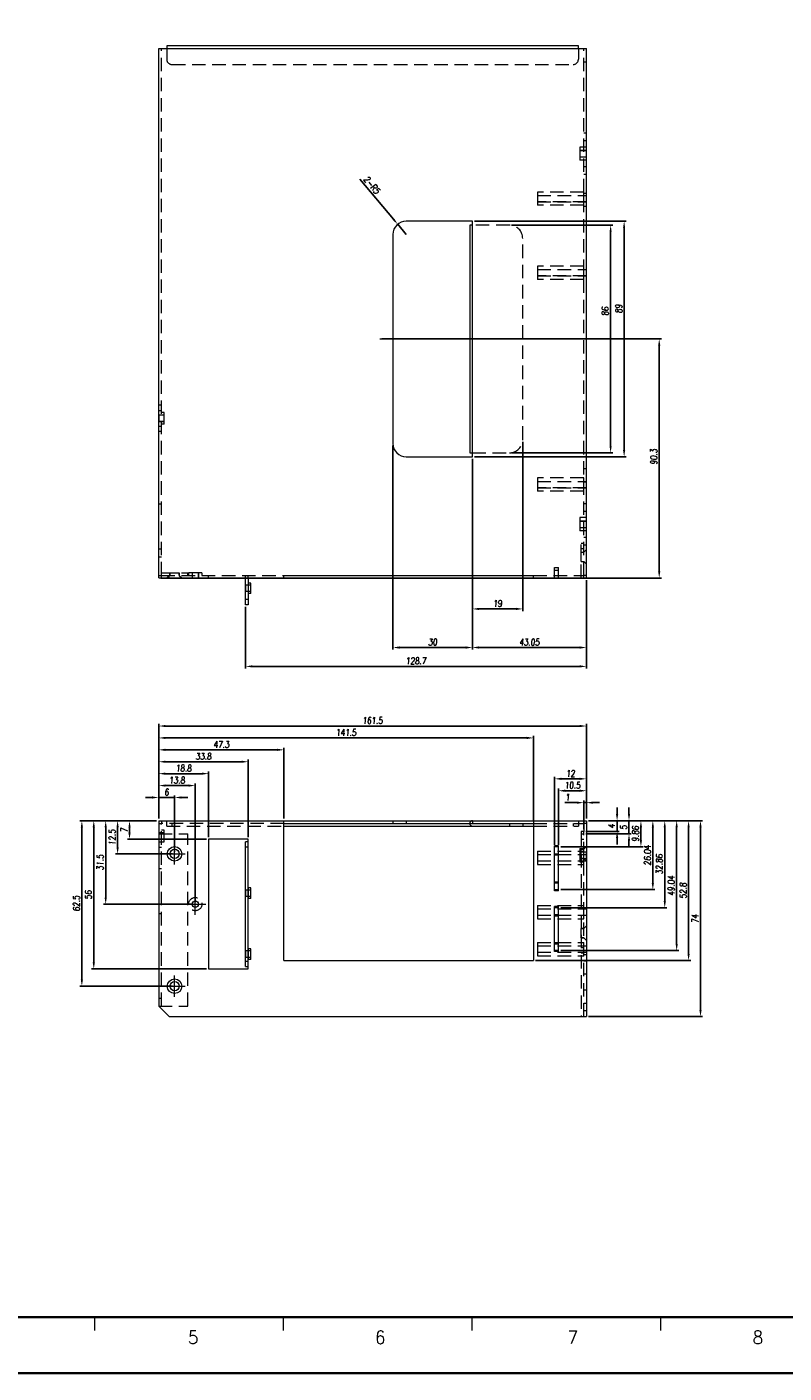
# Model space of a CAD drawing. Header units: millimetres. Extents: x 4065 to 8083, y -652 to 5416.
# Tile 38 of 256: x 4430 to 4716, y 1093 to 1602. Entities that reach past the tile are written whole.
import ezdxf
from ezdxf.enums import TextEntityAlignment as Align

# ---------------------------------------------------------------- set-up
doc = ezdxf.new("R2010")
doc.units = ezdxf.units.MM
doc.header["$LTSCALE"] = 0.8
doc.header["$PDMODE"] = 3
doc.header["$PDSIZE"] = 0.3125
doc.linetypes.add('CENTER', pattern=[50.8, 31.75, -6.35, 6.35, -6.35])
doc.linetypes.add('HIDDEN', pattern=[9.525, 6.35, -3.175])
doc.layers.get('0').update_dxf_attribs({"linetype": 'CONTINUOUS', "lineweight": 0})
doc.layers.get('Defpoints').update_dxf_attribs({"linetype": 'CONTINUOUS', "lineweight": 0})
for name, color, linetype, lineweight in [('1', 2, 'CENTER', 0), ('2', 3, 'CONTINUOUS', 0), ('3', 5, 'HIDDEN', 0)]:
    doc.layers.add(name, color=color, linetype=linetype, lineweight=lineweight)
doc.styles.get("Standard").update_dxf_attribs({"font": 'romans.shx', "width": 0.8, "oblique": 5, "bigfont": 'whgtxt.shx'})
doc.dimstyles.get("Standard").update_dxf_attribs({"dimtxt": 2.5, "dimasz": 2.5, "dimexe": 0.8, "dimexo": 0.8, "dimgap": 0.8, "dimtad": 1, "dimdsep": 46, "dimtxsty": 'Standard', "dimcen": 0, "dimclrd": 3, "dimclre": 3, "dimclrt": 3, "dimazin": 0, "dimtp": 0.001, "dimtm": 0.001, "dimtfac": 1, "dimtmove": 0, "dimatfit": 3, "dimfxl": 0, "dimtolj": 1, "dimarcsym": 0})

# ---------------------------------------------------------------- blocks, each defined once
blk = doc.blocks.new('*D711')
at = {"layer": '2', "color": 3, "lineweight": -2}
for p, q in [((4652.93, 1304.58), (4652.93, 1307.08)), ((4642.14, 1302.08), (4653.73, 1302.08)), ((4652.93, 1302.08), (4652.93, 1298.08)), ((4641.14, 1298.08), (4653.73, 1298.08)), ((4652.93, 1295.58), (4652.93, 1293.08))]:
    blk.add_line(p, q, dxfattribs=at)
at = {"layer": '2', "color": 3}
for points in [[(4652.52, 1304.58), (4653.35, 1304.58), (4652.93, 1302.08)], [(4652.52, 1295.58), (4653.35, 1295.58), (4652.93, 1298.08)]]:
    blk.add_solid(points, dxfattribs=at)
at = {"layer": 'Defpoints', "color": 0}
for p in [(4641.34, 1302.08), (4640.34, 1298.08), (4652.93, 1298.08)]:
    blk.add_point(p, dxfattribs=at)
at = {"layer": '2', "color": 3, "insert": (4650.88, 1300.08), "char_height": 2.5, "attachment_point": 5, "rotation": 90}
blk.add_mtext('\\A1;4', dxfattribs=at)
blk = doc.blocks.new('*D712')
at = {"layer": '2', "color": 3, "lineweight": -2}
for p, q in [((4657.43, 1304.58), (4657.43, 1307.08)), ((4642.14, 1302.08), (4658.23, 1302.08)), ((4657.43, 1302.08), (4657.43, 1297.08)), ((4641.14, 1297.08), (4658.23, 1297.08)), ((4657.43, 1294.58), (4657.43, 1292.08))]:
    blk.add_line(p, q, dxfattribs=at)
at = {"layer": '2', "color": 3}
for points in [[(4657.02, 1304.58), (4657.85, 1304.58), (4657.43, 1302.08)], [(4657.02, 1294.58), (4657.85, 1294.58), (4657.43, 1297.08)]]:
    blk.add_solid(points, dxfattribs=at)
at = {"layer": 'Defpoints', "color": 0}
for p in [(4641.34, 1302.08), (4640.34, 1297.08), (4657.43, 1297.08)]:
    blk.add_point(p, dxfattribs=at)
at = {"layer": '2', "color": 3, "insert": (4655.38, 1299.58), "char_height": 2.5, "attachment_point": 5, "rotation": 90}
blk.add_mtext('\\A1;5', dxfattribs=at)
blk = doc.blocks.new('*D713')
at = {"layer": '2', "color": 3, "lineweight": -2}
for p, q in [((4642.14, 1302.08), (4662.73, 1302.08)), ((4661.93, 1299.58), (4661.93, 1294.72)), ((4631.64, 1292.22), (4662.73, 1292.22))]:
    blk.add_line(p, q, dxfattribs=at)
at = {"layer": '2', "color": 3}
for points in [[(4661.52, 1299.58), (4662.35, 1299.58), (4661.93, 1302.08)], [(4661.52, 1294.72), (4662.35, 1294.72), (4661.93, 1292.22)]]:
    blk.add_solid(points, dxfattribs=at)
at = {"layer": 'Defpoints', "color": 0}
for p in [(4641.34, 1302.08), (4630.84, 1292.22), (4661.93, 1292.22)]:
    blk.add_point(p, dxfattribs=at)
at = {"layer": '2', "color": 3, "insert": (4659.88, 1297.15), "char_height": 2.5, "attachment_point": 5, "rotation": 90}
blk.add_mtext('\\A1;9.86', dxfattribs=at)
blk = doc.blocks.new('*D714')
at = {"layer": '2', "color": 3, "lineweight": -2}
for p, q in [((4642.14, 1302.08), (4667.23, 1302.08)), ((4666.43, 1299.58), (4666.43, 1278.55)), ((4631.64, 1276.05), (4667.23, 1276.05))]:
    blk.add_line(p, q, dxfattribs=at)
at = {"layer": '2', "color": 3}
for points in [[(4666.02, 1299.58), (4666.85, 1299.58), (4666.43, 1302.08)], [(4666.02, 1278.55), (4666.85, 1278.55), (4666.43, 1276.05)]]:
    blk.add_solid(points, dxfattribs=at)
at = {"layer": 'Defpoints', "color": 0}
for p in [(4641.34, 1302.08), (4630.84, 1276.05), (4666.43, 1276.05)]:
    blk.add_point(p, dxfattribs=at)
at = {"layer": '2', "color": 3, "insert": (4664.38, 1289.06), "char_height": 2.5, "attachment_point": 5, "rotation": 90}
blk.add_mtext('\\A1;26.04', dxfattribs=at)
blk = doc.blocks.new('*D715')
at = {"layer": '2', "color": 3, "lineweight": -2}
for p, q in [((4642.14, 1302.08), (4671.73, 1302.08)), ((4670.93, 1299.58), (4670.93, 1271.72)), ((4631.64, 1269.22), (4671.73, 1269.22))]:
    blk.add_line(p, q, dxfattribs=at)
at = {"layer": '2', "color": 3}
for points in [[(4670.52, 1299.58), (4671.35, 1299.58), (4670.93, 1302.08)], [(4670.52, 1271.72), (4671.35, 1271.72), (4670.93, 1269.22)]]:
    blk.add_solid(points, dxfattribs=at)
at = {"layer": 'Defpoints', "color": 0}
for p in [(4641.34, 1302.08), (4630.84, 1269.22), (4670.93, 1269.22)]:
    blk.add_point(p, dxfattribs=at)
at = {"layer": '2', "color": 3, "insert": (4668.88, 1285.65), "char_height": 2.5, "attachment_point": 5, "rotation": 90}
blk.add_mtext('\\A1;32.86', dxfattribs=at)
blk = doc.blocks.new('*D716')
at = {"layer": '2', "color": 3, "lineweight": -2}
for p, q in [((4642.14, 1302.08), (4676.23, 1302.08)), ((4675.43, 1299.58), (4675.43, 1255.55)), ((4631.64, 1253.05), (4676.23, 1253.05))]:
    blk.add_line(p, q, dxfattribs=at)
at = {"layer": '2', "color": 3}
for points in [[(4675.02, 1299.58), (4675.85, 1299.58), (4675.43, 1302.08)], [(4675.02, 1255.55), (4675.85, 1255.55), (4675.43, 1253.05)]]:
    blk.add_solid(points, dxfattribs=at)
at = {"layer": 'Defpoints', "color": 0}
for p in [(4641.34, 1302.08), (4630.84, 1253.05), (4675.43, 1253.05)]:
    blk.add_point(p, dxfattribs=at)
at = {"layer": '2', "color": 3, "insert": (4673.38, 1277.56), "char_height": 2.5, "attachment_point": 5, "rotation": 90}
blk.add_mtext('\\A1;49.04', dxfattribs=at)
blk = doc.blocks.new('*D717')
at = {"layer": '2', "color": 3, "lineweight": -2}
for p, q in [((4642.14, 1302.08), (4680.73, 1302.08)), ((4679.93, 1299.58), (4679.93, 1251.78)), ((4622.14, 1249.28), (4680.73, 1249.28))]:
    blk.add_line(p, q, dxfattribs=at)
at = {"layer": '2', "color": 3}
for points in [[(4679.52, 1299.58), (4680.35, 1299.58), (4679.93, 1302.08)], [(4679.52, 1251.78), (4680.35, 1251.78), (4679.93, 1249.28)]]:
    blk.add_solid(points, dxfattribs=at)
at = {"layer": 'Defpoints', "color": 0}
for p in [(4641.34, 1302.08), (4621.34, 1249.28), (4679.93, 1249.28)]:
    blk.add_point(p, dxfattribs=at)
at = {"layer": '2', "color": 3, "insert": (4677.88, 1275.68), "char_height": 2.5, "attachment_point": 5, "rotation": 90}
blk.add_mtext('\\A1;52.8', dxfattribs=at)
blk = doc.blocks.new('*D718')
at = {"layer": '2', "color": 3, "lineweight": -2}
for p, q in [((4642.14, 1302.08), (4685.23, 1302.08)), ((4684.43, 1299.58), (4684.43, 1230.58)), ((4642.14, 1228.08), (4685.23, 1228.08))]:
    blk.add_line(p, q, dxfattribs=at)
at = {"layer": '2', "color": 3}
for points in [[(4684.02, 1299.58), (4684.85, 1299.58), (4684.43, 1302.08)], [(4684.02, 1230.58), (4684.85, 1230.58), (4684.43, 1228.08)]]:
    blk.add_solid(points, dxfattribs=at)
at = {"layer": 'Defpoints', "color": 0}
for p in [(4641.34, 1302.08), (4641.34, 1228.08), (4684.43, 1228.08)]:
    blk.add_point(p, dxfattribs=at)
at = {"layer": '2', "color": 3, "insert": (4682.38, 1265.08), "char_height": 2.5, "attachment_point": 5, "rotation": 90}
blk.add_mtext('\\A1;74', dxfattribs=at)
blk = doc.blocks.new('*D719')
at = {"layer": '2', "color": 3, "lineweight": -2}
for p, q in [((4479.04, 1302.08), (4468.01, 1302.08)), ((4468.81, 1299.58), (4468.81, 1297.58)), ((4497.84, 1295.08), (4468.01, 1295.08))]:
    blk.add_line(p, q, dxfattribs=at)
at = {"layer": '2', "color": 3}
for points in [[(4468.39, 1299.58), (4469.23, 1299.58), (4468.81, 1302.08)], [(4468.39, 1297.58), (4469.23, 1297.58), (4468.81, 1295.08)]]:
    blk.add_solid(points, dxfattribs=at)
at = {"layer": 'Defpoints', "color": 0}
for p in [(4479.84, 1302.08), (4468.81, 1295.08), (4498.64, 1295.08)]:
    blk.add_point(p, dxfattribs=at)
at = {"layer": '2', "color": 3, "insert": (4466.76, 1298.58), "char_height": 2.5, "attachment_point": 5, "rotation": 90}
blk.add_mtext('\\A1;7', dxfattribs=at)
blk = doc.blocks.new('*D720')
at = {"layer": '2', "color": 3, "lineweight": -2}
for p, q in [((4479.04, 1302.08), (4463.51, 1302.08)), ((4464.31, 1299.58), (4464.31, 1292.08)), ((4485.04, 1289.58), (4463.51, 1289.58))]:
    blk.add_line(p, q, dxfattribs=at)
at = {"layer": '2', "color": 3}
for points in [[(4463.89, 1299.58), (4464.73, 1299.58), (4464.31, 1302.08)], [(4463.89, 1292.08), (4464.73, 1292.08), (4464.31, 1289.58)]]:
    blk.add_solid(points, dxfattribs=at)
at = {"layer": 'Defpoints', "color": 0}
for p in [(4479.84, 1302.08), (4464.31, 1289.58), (4485.84, 1289.58)]:
    blk.add_point(p, dxfattribs=at)
at = {"layer": '2', "color": 3, "insert": (4462.26, 1295.83), "char_height": 2.5, "attachment_point": 5, "rotation": 90}
blk.add_mtext('\\A1;12.5', dxfattribs=at)
blk = doc.blocks.new('*D721')
at = {"layer": '2', "color": 3, "lineweight": -2}
for p, q in [((4479.04, 1302.08), (4459.01, 1302.08)), ((4459.81, 1299.58), (4459.81, 1273.08)), ((4492.84, 1270.58), (4459.01, 1270.58))]:
    blk.add_line(p, q, dxfattribs=at)
at = {"layer": '2', "color": 3}
for points in [[(4459.39, 1299.58), (4460.23, 1299.58), (4459.81, 1302.08)], [(4459.39, 1273.08), (4460.23, 1273.08), (4459.81, 1270.58)]]:
    blk.add_solid(points, dxfattribs=at)
at = {"layer": 'Defpoints', "color": 0}
for p in [(4479.84, 1302.08), (4459.81, 1270.58), (4493.64, 1270.58)]:
    blk.add_point(p, dxfattribs=at)
at = {"layer": '2', "color": 3, "insert": (4457.76, 1286.33), "char_height": 2.5, "attachment_point": 5, "rotation": 90}
blk.add_mtext('\\A1;31.5', dxfattribs=at)
blk = doc.blocks.new('*D722')
at = {"layer": '2', "color": 3, "lineweight": -2}
for p, q in [((4479.04, 1302.08), (4454.51, 1302.08)), ((4455.31, 1299.58), (4455.31, 1248.58)), ((4497.84, 1246.08), (4454.51, 1246.08))]:
    blk.add_line(p, q, dxfattribs=at)
at = {"layer": '2', "color": 3}
for points in [[(4454.89, 1299.58), (4455.73, 1299.58), (4455.31, 1302.08)], [(4454.89, 1248.58), (4455.73, 1248.58), (4455.31, 1246.08)]]:
    blk.add_solid(points, dxfattribs=at)
at = {"layer": 'Defpoints', "color": 0}
for p in [(4479.84, 1302.08), (4455.31, 1246.08), (4498.64, 1246.08)]:
    blk.add_point(p, dxfattribs=at)
at = {"layer": '2', "color": 3, "insert": (4453.26, 1274.08), "char_height": 2.5, "attachment_point": 5, "rotation": 90}
blk.add_mtext('\\A1;56', dxfattribs=at)
blk = doc.blocks.new('*D723')
at = {"layer": '2', "color": 3, "lineweight": -2}
for p, q in [((4479.04, 1302.08), (4450.01, 1302.08)), ((4450.81, 1299.58), (4450.81, 1242.08)), ((4485.04, 1239.58), (4450.01, 1239.58))]:
    blk.add_line(p, q, dxfattribs=at)
at = {"layer": '2', "color": 3}
for points in [[(4450.39, 1299.58), (4451.23, 1299.58), (4450.81, 1302.08)], [(4450.39, 1242.08), (4451.23, 1242.08), (4450.81, 1239.58)]]:
    blk.add_solid(points, dxfattribs=at)
at = {"layer": 'Defpoints', "color": 0}
for p in [(4479.84, 1302.08), (4450.81, 1239.58), (4485.84, 1239.58)]:
    blk.add_point(p, dxfattribs=at)
at = {"layer": '2', "color": 3, "insert": (4448.76, 1270.83), "char_height": 2.5, "attachment_point": 5, "rotation": 90}
blk.add_mtext('\\A1;62.5', dxfattribs=at)
blk = doc.blocks.new('*D724')
at = {"layer": '2', "color": 3, "lineweight": -2}
for p, q in [((4477.34, 1310.87), (4474.84, 1310.87)), ((4479.84, 1302.88), (4479.84, 1311.67)), ((4479.84, 1310.87), (4485.84, 1310.87)), ((4485.84, 1290.38), (4485.84, 1311.67)), ((4488.34, 1310.87), (4490.84, 1310.87))]:
    blk.add_line(p, q, dxfattribs=at)
at = {"layer": '2', "color": 3}
for points in [[(4477.34, 1311.29), (4477.34, 1310.46), (4479.84, 1310.87)], [(4488.34, 1311.29), (4488.34, 1310.46), (4485.84, 1310.87)]]:
    blk.add_solid(points, dxfattribs=at)
at = {"layer": 'Defpoints', "color": 0}
for p in [(4485.84, 1310.87), (4479.84, 1302.08), (4485.84, 1289.58)]:
    blk.add_point(p, dxfattribs=at)
at = {"layer": '2', "color": 3, "insert": (4482.84, 1312.92), "char_height": 2.5, "attachment_point": 5}
blk.add_mtext('\\A1;6', dxfattribs=at)
blk = doc.blocks.new('*D725')
at = {"layer": '2', "color": 3, "lineweight": -2}
for p, q in [((4479.84, 1302.88), (4479.84, 1316.17)), ((4482.34, 1315.37), (4491.14, 1315.37)), ((4493.64, 1271.38), (4493.64, 1316.17))]:
    blk.add_line(p, q, dxfattribs=at)
at = {"layer": '2', "color": 3}
for points in [[(4482.34, 1315.79), (4482.34, 1314.96), (4479.84, 1315.37)], [(4491.14, 1315.79), (4491.14, 1314.96), (4493.64, 1315.37)]]:
    blk.add_solid(points, dxfattribs=at)
at = {"layer": 'Defpoints', "color": 0}
for p in [(4493.64, 1315.37), (4479.84, 1302.08), (4493.64, 1270.58)]:
    blk.add_point(p, dxfattribs=at)
at = {"layer": '2', "color": 3, "insert": (4486.74, 1317.42), "char_height": 2.5, "attachment_point": 5}
blk.add_mtext('\\A1;13.8', dxfattribs=at)
blk = doc.blocks.new('*D726')
at = {"layer": '2', "color": 3, "lineweight": -2}
for p, q in [((4479.84, 1302.88), (4479.84, 1320.67)), ((4482.34, 1319.87), (4496.14, 1319.87)), ((4498.64, 1295.88), (4498.64, 1320.67))]:
    blk.add_line(p, q, dxfattribs=at)
at = {"layer": '2', "color": 3}
for points in [[(4482.34, 1320.29), (4482.34, 1319.46), (4479.84, 1319.87)], [(4496.14, 1320.29), (4496.14, 1319.46), (4498.64, 1319.87)]]:
    blk.add_solid(points, dxfattribs=at)
at = {"layer": 'Defpoints', "color": 0}
for p in [(4498.64, 1319.87), (4479.84, 1302.08), (4498.64, 1295.08)]:
    blk.add_point(p, dxfattribs=at)
at = {"layer": '2', "color": 3, "insert": (4489.24, 1321.92), "char_height": 2.5, "attachment_point": 5}
blk.add_mtext('\\A1;18.8', dxfattribs=at)
blk = doc.blocks.new('*D727')
at = {"layer": '2', "color": 3, "lineweight": -2}
for p, q in [((4479.84, 1302.88), (4479.84, 1325.17)), ((4482.34, 1324.37), (4511.14, 1324.37)), ((4513.64, 1295.88), (4513.64, 1325.17))]:
    blk.add_line(p, q, dxfattribs=at)
at = {"layer": '2', "color": 3}
for points in [[(4482.34, 1324.79), (4482.34, 1323.96), (4479.84, 1324.37)], [(4511.14, 1324.79), (4511.14, 1323.96), (4513.64, 1324.37)]]:
    blk.add_solid(points, dxfattribs=at)
at = {"layer": 'Defpoints', "color": 0}
for p in [(4513.64, 1324.37), (4479.84, 1302.08), (4513.64, 1295.08)]:
    blk.add_point(p, dxfattribs=at)
at = {"layer": '2', "color": 3, "insert": (4496.74, 1326.42), "char_height": 2.5, "attachment_point": 5}
blk.add_mtext('\\A1;33.8', dxfattribs=at)
blk = doc.blocks.new('*D728')
at = {"layer": '2', "color": 3, "lineweight": -2}
for p, q in [((4479.84, 1302.88), (4479.84, 1329.67)), ((4482.34, 1328.87), (4524.64, 1328.87)), ((4527.14, 1302.88), (4527.14, 1329.67))]:
    blk.add_line(p, q, dxfattribs=at)
at = {"layer": '2', "color": 3}
for points in [[(4482.34, 1329.29), (4482.34, 1328.46), (4479.84, 1328.87)], [(4524.64, 1329.29), (4524.64, 1328.46), (4527.14, 1328.87)]]:
    blk.add_solid(points, dxfattribs=at)
at = {"layer": 'Defpoints', "color": 0}
for p in [(4527.14, 1328.87), (4479.84, 1302.08), (4527.14, 1302.08)]:
    blk.add_point(p, dxfattribs=at)
at = {"layer": '2', "color": 3, "insert": (4503.49, 1330.92), "char_height": 2.5, "attachment_point": 5}
blk.add_mtext('\\A1;47.3', dxfattribs=at)
blk = doc.blocks.new('*D729')
at = {"layer": '2', "color": 3, "lineweight": -2}
for p, q in [((4479.84, 1302.88), (4479.84, 1334.17)), ((4482.34, 1333.37), (4618.84, 1333.37)), ((4621.34, 1301.88), (4621.34, 1334.17))]:
    blk.add_line(p, q, dxfattribs=at)
at = {"layer": '2', "color": 3}
for points in [[(4482.34, 1333.79), (4482.34, 1332.96), (4479.84, 1333.37)], [(4618.84, 1333.79), (4618.84, 1332.96), (4621.34, 1333.37)]]:
    blk.add_solid(points, dxfattribs=at)
at = {"layer": 'Defpoints', "color": 0}
for p in [(4621.34, 1333.37), (4479.84, 1302.08), (4621.34, 1301.08)]:
    blk.add_point(p, dxfattribs=at)
at = {"layer": '2', "color": 3, "insert": (4550.59, 1335.42), "char_height": 2.5, "attachment_point": 5}
blk.add_mtext('\\A1;141.5', dxfattribs=at)
blk = doc.blocks.new('*D730')
at = {"layer": '2', "color": 3, "lineweight": -2}
for p, q in [((4637.84, 1308.92), (4633.22, 1308.92)), ((4640.34, 1298.88), (4640.34, 1309.72)), ((4641.34, 1308.92), (4640.34, 1308.92)), ((4641.34, 1302.88), (4641.34, 1309.72)), ((4643.84, 1308.92), (4646.34, 1308.92))]:
    blk.add_line(p, q, dxfattribs=at)
at = {"layer": '2', "color": 3}
for points in [[(4637.84, 1309.33), (4637.84, 1308.5), (4640.34, 1308.92)], [(4643.84, 1309.33), (4643.84, 1308.5), (4641.34, 1308.92)]]:
    blk.add_solid(points, dxfattribs=at)
at = {"layer": 'Defpoints', "color": 0}
for p in [(4640.34, 1308.92), (4641.34, 1302.08), (4640.34, 1298.08)]:
    blk.add_point(p, dxfattribs=at)
at = {"layer": '2', "color": 3, "insert": (4634.28, 1310.97), "char_height": 2.5, "attachment_point": 5}
blk.add_mtext('\\A1;1', dxfattribs=at)
blk = doc.blocks.new('*D731')
at = {"layer": '2', "color": 3, "lineweight": -2}
for p, q in [((4630.84, 1293.02), (4630.84, 1314.22)), ((4638.84, 1313.42), (4633.34, 1313.42)), ((4641.34, 1302.88), (4641.34, 1314.22))]:
    blk.add_line(p, q, dxfattribs=at)
at = {"layer": '2', "color": 3}
for points in [[(4633.34, 1313.83), (4633.34, 1313), (4630.84, 1313.42)], [(4638.84, 1313.83), (4638.84, 1313), (4641.34, 1313.42)]]:
    blk.add_solid(points, dxfattribs=at)
at = {"layer": 'Defpoints', "color": 0}
for p in [(4630.84, 1313.42), (4641.34, 1302.08), (4630.84, 1292.22)]:
    blk.add_point(p, dxfattribs=at)
at = {"layer": '2', "color": 3, "insert": (4636.09, 1315.47), "char_height": 2.5, "attachment_point": 5}
blk.add_mtext('\\A1;10.5', dxfattribs=at)
blk = doc.blocks.new('*D732')
at = {"layer": '2', "color": 3, "lineweight": -2}
for p, q in [((4629.34, 1293.02), (4629.34, 1318.72)), ((4638.84, 1317.92), (4631.84, 1317.92)), ((4641.34, 1302.88), (4641.34, 1318.72))]:
    blk.add_line(p, q, dxfattribs=at)
at = {"layer": '2', "color": 3}
for points in [[(4631.84, 1318.33), (4631.84, 1317.5), (4629.34, 1317.92)], [(4638.84, 1318.33), (4638.84, 1317.5), (4641.34, 1317.92)]]:
    blk.add_solid(points, dxfattribs=at)
at = {"layer": 'Defpoints', "color": 0}
for p in [(4629.34, 1317.92), (4641.34, 1302.08), (4629.34, 1292.22)]:
    blk.add_point(p, dxfattribs=at)
at = {"layer": '2', "color": 3, "insert": (4635.34, 1319.97), "char_height": 2.5, "attachment_point": 5}
blk.add_mtext('\\A1;12', dxfattribs=at)
blk = doc.blocks.new('*D733')
at = {"layer": '2', "color": 3, "lineweight": -2}
for p, q in [((4479.84, 1302.88), (4479.84, 1338.67)), ((4482.34, 1337.87), (4638.84, 1337.87)), ((4641.34, 1302.88), (4641.34, 1338.67))]:
    blk.add_line(p, q, dxfattribs=at)
at = {"layer": '2', "color": 3}
for points in [[(4482.34, 1338.29), (4482.34, 1337.45), (4479.84, 1337.87)], [(4638.84, 1338.29), (4638.84, 1337.45), (4641.34, 1337.87)]]:
    blk.add_solid(points, dxfattribs=at)
at = {"layer": 'Defpoints', "color": 0}
for p in [(4641.34, 1337.87), (4479.84, 1302.08), (4641.34, 1302.08)]:
    blk.add_point(p, dxfattribs=at)
at = {"layer": '2', "color": 3, "insert": (4560.59, 1339.92), "char_height": 2.5, "attachment_point": 5}
blk.add_mtext('\\A1;161.5', dxfattribs=at)
blk = doc.blocks.new('*D734')
at = {"layer": '2', "color": 3, "lineweight": -2}
for p, q in [((4641.34, 1392.99), (4641.34, 1359.6)), ((4512.64, 1382.89), (4512.64, 1359.6)), ((4638.84, 1360.4), (4515.14, 1360.4))]:
    blk.add_line(p, q, dxfattribs=at)
at = {"layer": '2', "color": 3}
for points in [[(4515.14, 1360.81), (4515.14, 1359.98), (4512.64, 1360.4)], [(4638.84, 1360.81), (4638.84, 1359.98), (4641.34, 1360.4)]]:
    blk.add_solid(points, dxfattribs=at)
at = {"layer": 'Defpoints', "color": 0}
for p in [(4641.34, 1393.79), (4512.64, 1383.69), (4512.64, 1360.4)]:
    blk.add_point(p, dxfattribs=at)
at = {"layer": '2', "color": 3, "insert": (4576.99, 1362.45), "char_height": 2.5, "attachment_point": 5}
blk.add_mtext('\\A1;128.7', dxfattribs=at)
blk = doc.blocks.new('*D735')
at = {"layer": '2', "color": 3, "lineweight": -2}
for p, q in [((4598.29, 1438.79), (4598.29, 1366.73)), ((4641.34, 1392.99), (4641.34, 1366.73)), ((4638.84, 1367.53), (4600.79, 1367.53))]:
    blk.add_line(p, q, dxfattribs=at)
at = {"layer": '2', "color": 3}
for points in [[(4600.79, 1367.95), (4600.79, 1367.11), (4598.29, 1367.53)], [(4638.84, 1367.95), (4638.84, 1367.11), (4641.34, 1367.53)]]:
    blk.add_solid(points, dxfattribs=at)
at = {"layer": 'Defpoints', "color": 0}
for p in [(4598.29, 1439.59), (4641.34, 1393.79), (4598.29, 1367.53)]:
    blk.add_point(p, dxfattribs=at)
at = {"layer": '2', "color": 3, "insert": (4619.81, 1369.58), "char_height": 2.5, "attachment_point": 5}
blk.add_mtext('\\A1;43.05', dxfattribs=at)
blk = doc.blocks.new('*D736')
at = {"layer": '2', "color": 3, "lineweight": -2}
for p, q in [((4568.29, 1443.79), (4568.29, 1366.73)), ((4598.29, 1438.79), (4598.29, 1366.73)), ((4570.79, 1367.53), (4595.79, 1367.53))]:
    blk.add_line(p, q, dxfattribs=at)
at = {"layer": '2', "color": 3}
for points in [[(4570.79, 1367.95), (4570.79, 1367.11), (4568.29, 1367.53)], [(4595.79, 1367.95), (4595.79, 1367.11), (4598.29, 1367.53)]]:
    blk.add_solid(points, dxfattribs=at)
at = {"layer": 'Defpoints', "color": 0}
for p in [(4568.29, 1444.59), (4598.29, 1439.59), (4598.29, 1367.53)]:
    blk.add_point(p, dxfattribs=at)
at = {"layer": '2', "color": 3, "insert": (4583.29, 1369.58), "char_height": 2.5, "attachment_point": 5}
blk.add_mtext('\\A1;30', dxfattribs=at)
blk = doc.blocks.new('*D737')
at = {"layer": '2', "color": 3, "lineweight": -2}
for p, q in [((4599.09, 1528.59), (4656.39, 1528.59)), ((4655.59, 1442.09), (4655.59, 1526.09)), ((4599.09, 1439.59), (4656.39, 1439.59))]:
    blk.add_line(p, q, dxfattribs=at)
at = {"layer": '2', "color": 3}
for points in [[(4655.17, 1526.09), (4656, 1526.09), (4655.59, 1528.59)], [(4655.17, 1442.09), (4656, 1442.09), (4655.59, 1439.59)]]:
    blk.add_solid(points, dxfattribs=at)
at = {"layer": 'Defpoints', "color": 0}
for p in [(4598.29, 1528.59), (4655.59, 1528.59), (4598.29, 1439.59)]:
    blk.add_point(p, dxfattribs=at)
at = {"layer": '2', "color": 3, "insert": (4653.54, 1495.5), "char_height": 2.5, "attachment_point": 5, "rotation": 90}
blk.add_mtext('\\A1;89', dxfattribs=at)
blk = doc.blocks.new('*D738')
at = {"layer": '2', "color": 3, "lineweight": -2}
for p, q in [((4555.76, 1544.5), (4568.47, 1529.34)), ((4573.29, 1523.59), (4570.07, 1527.43))]:
    blk.add_line(p, q, dxfattribs=at)
at = {"layer": '2', "color": 3}
blk.add_solid([(4568.79, 1529.61), (4568.15, 1529.07), (4570.07, 1527.43)], dxfattribs=at)
at = {"layer": 'Defpoints', "color": 0}
for p in [(4570.07, 1527.43), (4573.29, 1523.59)]:
    blk.add_point(p, dxfattribs=at)
at = {"layer": '2', "color": 3, "insert": (4560.35, 1542.21), "char_height": 2.5, "attachment_point": 5, "rotation": 309.9819}
blk.add_mtext('\\A1;2-R5', dxfattribs=at)
blk = doc.blocks.new('*D739')
at = {"layer": '2', "color": 3, "lineweight": -2}
for p, q in [((4564.09, 1484.09), (4669.65, 1484.09)), ((4668.85, 1396.29), (4668.85, 1481.59)), ((4480.64, 1393.79), (4669.65, 1393.79))]:
    blk.add_line(p, q, dxfattribs=at)
at = {"layer": '2', "color": 3}
for points in [[(4668.43, 1481.59), (4669.27, 1481.59), (4668.85, 1484.09)], [(4668.43, 1396.29), (4669.27, 1396.29), (4668.85, 1393.79)]]:
    blk.add_solid(points, dxfattribs=at)
at = {"layer": 'Defpoints', "color": 0}
for p in [(4563.29, 1484.09), (4668.85, 1484.09), (4479.84, 1393.79)]:
    blk.add_point(p, dxfattribs=at)
at = {"layer": '2', "color": 3, "insert": (4666.8, 1439.59), "char_height": 2.5, "attachment_point": 5, "rotation": 90}
blk.add_mtext('\\A1;90.3', dxfattribs=at)
blk = doc.blocks.new('*D768')
at = {"layer": '2', "color": 3, "lineweight": -2}
for p, q in [((4613.09, 1527.09), (4651.29, 1527.09)), ((4650.49, 1443.59), (4650.49, 1524.59)), ((4613.09, 1441.09), (4651.29, 1441.09))]:
    blk.add_line(p, q, dxfattribs=at)
at = {"layer": '2', "color": 3}
for points in [[(4650.07, 1524.59), (4650.9, 1524.59), (4650.49, 1527.09)], [(4650.07, 1443.59), (4650.9, 1443.59), (4650.49, 1441.09)]]:
    blk.add_solid(points, dxfattribs=at)
at = {"layer": 'Defpoints', "color": 0}
for p in [(4612.29, 1527.09), (4650.49, 1527.09), (4612.29, 1441.09)]:
    blk.add_point(p, dxfattribs=at)
at = {"layer": '2', "color": 3, "insert": (4648.44, 1494.57), "char_height": 2.5, "attachment_point": 5, "rotation": 90}
blk.add_mtext('\\A1;86', dxfattribs=at)
blk = doc.blocks.new('*D769')
at = {"layer": '2', "color": 3, "lineweight": -2}
for p, q in [((4617.29, 1445.29), (4617.29, 1381.31)), ((4598.29, 1438.79), (4598.29, 1381.31)), ((4600.79, 1382.11), (4614.79, 1382.11))]:
    blk.add_line(p, q, dxfattribs=at)
at = {"layer": '2', "color": 3}
for points in [[(4600.79, 1382.53), (4600.79, 1381.69), (4598.29, 1382.11)], [(4614.79, 1382.53), (4614.79, 1381.69), (4617.29, 1382.11)]]:
    blk.add_solid(points, dxfattribs=at)
at = {"layer": 'Defpoints', "color": 0}
for p in [(4617.29, 1446.09), (4598.29, 1439.59), (4617.29, 1382.11)]:
    blk.add_point(p, dxfattribs=at)
at = {"layer": '2', "color": 3, "insert": (4607.79, 1384.16), "char_height": 2.5, "attachment_point": 5}
blk.add_mtext('\\A1;19', dxfattribs=at)

msp = doc.modelspace()

# ---------------------------------------------------------------- linework, layer by layer
for p, q in [((4479.837, 1393.794), (4479.837, 1593.794)), ((4479.837, 1593.794), (4641.337, 1593.794)), ((4482.837, 1594.794), (4482.837, 1593.794)), ((4638.337, 1594.794), (4482.837, 1594.794)), ((4638.337, 1593.794), (4638.337, 1594.794)), ((4641.337, 1393.794), (4641.337, 1593.794)), ((4598.287, 1528.594), (4573.287, 1528.594)), ((4597.287, 1527.094), (4597.287, 1441.094)), ((4598.287, 1527.094), (4597.287, 1527.094)), ((4598.287, 1439.594), (4598.287, 1528.594)), ((4568.287, 1523.594), (4568.287, 1444.594)), ((4573.287, 1439.594), (4598.287, 1439.594)), ((4597.287, 1441.094), (4598.287, 1441.094)), ((4479.837, 1394.794), (4480.837, 1394.794)), ((4479.837, 1393.794), (4641.337, 1393.794)), ((4480.837, 1393.794), (4480.837, 1394.794)), ((4512.637, 1383.694), (4512.637, 1393.794)), ((4513.637, 1393.794), (4513.637, 1383.694)), ((4527.137, 1394.794), (4621.337, 1394.794)), ((4527.137, 1393.794), (4527.137, 1394.794)), ((4621.337, 1393.794), (4621.337, 1394.794)), ((4641.337, 1394.794), (4640.337, 1394.794)), ((4640.337, 1393.794), (4640.337, 1394.794)), ((4514.637, 1391.894), (4513.637, 1391.894)), ((4514.637, 1387.894), (4514.637, 1391.894)), ((4513.637, 1385.694), (4512.637, 1385.694)), ((4513.637, 1383.694), (4512.637, 1383.694)), ((4514.637, 1387.894), (4513.637, 1387.894)), ((4479.837, 1302.081), (4479.837, 1232.081)), ((4479.837, 1302.081), (4641.337, 1302.081)), ((4480.837, 1302.081), (4480.837, 1301.081)), ((4527.137, 1249.281), (4527.137, 1302.081)), ((4621.337, 1302.081), (4621.337, 1249.281)), ((4640.337, 1302.081), (4640.337, 1301.081)), ((4641.337, 1302.081), (4641.337, 1228.081)), ((4479.837, 1301.081), (4480.837, 1301.081)), ((4527.137, 1301.081), (4621.337, 1301.081)), ((4527.137, 1300.081), (4621.337, 1300.081)), ((4612.287, 1301.081), (4612.287, 1300.081)), ((4617.287, 1301.081), (4617.287, 1300.081)), ((4640.337, 1298.081), (4639.337, 1298.081)), ((4639.337, 1298.081), (4639.337, 1297.081)), ((4639.337, 1297.081), (4640.337, 1297.081)), ((4641.337, 1301.081), (4640.337, 1301.081)), ((4640.337, 1297.081), (4640.337, 1298.081)), ((4498.637, 1295.081), (4498.637, 1246.081)), ((4513.637, 1295.081), (4498.637, 1295.081)), ((4512.637, 1247.081), (4512.637, 1294.081)), ((4513.637, 1294.081), (4512.637, 1294.081)), ((4513.637, 1292.081), (4512.637, 1292.081)), ((4513.637, 1246.081), (4513.637, 1295.081)), ((4630.837, 1292.217), (4629.337, 1292.217)), ((4629.337, 1276.045), (4629.337, 1292.217)), ((4630.837, 1276.045), (4630.837, 1292.217)), ((4629.337, 1289.217), (4630.837, 1289.217)), ((4514.637, 1276.681), (4513.637, 1276.681)), ((4514.637, 1272.681), (4514.637, 1276.681)), ((4629.337, 1279.045), (4630.837, 1279.045)), ((4514.637, 1272.681), (4513.637, 1272.681)), ((4630.837, 1276.045), (4629.337, 1276.045)), ((4630.837, 1269.217), (4629.337, 1269.217)), ((4629.337, 1253.045), (4629.337, 1269.217)), ((4630.837, 1253.045), (4630.837, 1269.217)), ((4629.337, 1266.217), (4630.837, 1266.217)), ((4514.637, 1253.681), (4513.637, 1253.681)), ((4514.637, 1249.681), (4514.637, 1253.681)), ((4629.337, 1256.045), (4630.837, 1256.045)), ((4630.837, 1253.045), (4629.337, 1253.045)), ((4498.637, 1246.081), (4513.637, 1246.081)), ((4512.637, 1249.081), (4513.637, 1249.081)), ((4512.637, 1247.081), (4513.637, 1247.081)), ((4514.637, 1249.681), (4513.637, 1249.681)), ((4527.137, 1249.281), (4621.337, 1249.281)), ((4479.837, 1232.081), (4483.837, 1228.081)), ((4483.837, 1228.081), (4641.337, 1228.081))]:
    msp.add_line(p, q)
at = {"color": 7, "linetype": 'Continuous', "lineweight": 35}
msp.add_line((4170.872, 1114.481), (5310.399, 1114.481), dxfattribs=at)
at = {"color": 7, "linetype": 'Continuous'}
for p, q in [((4455.753, 1109.5), (4455.753, 1114.481)), ((4526.974, 1109.5), (4526.974, 1114.481)), ((4598.194, 1109.5), (4598.194, 1114.481)), ((4669.415, 1109.5), (4669.415, 1114.481))]:
    msp.add_line(p, q, dxfattribs=at)
at = {"color": 7, "linetype": 'Continuous', "lineweight": 35}
msp.add_lwpolyline([(5332.145, 1933.415), (4144.145, 1933.415), (4144.145, 1093.415), (5332.145, 1093.415)], close=True, dxfattribs=at)
for centre, radius in [((4485.837, 1289.581), 2.75), ((4485.837, 1289.581), 1.75), ((4493.637, 1270.581), 1.2), ((4485.837, 1239.581), 2.75), ((4485.837, 1239.581), 1.75)]:
    msp.add_circle(centre, radius)
for centre, radius, start, end in [((4573.287, 1523.594), 5, 90, 180), ((4573.287, 1444.594), 5, 180, 270), ((4598.287, 1301.081), 1, 180, 270)]:
    msp.add_arc(centre, radius, start, end)
at = {"layer": '1'}
for p, q in [((4563.287, 1484.094), (4603.287, 1484.094)), ((4485.837, 1285.581), (4485.837, 1293.581)), ((4481.837, 1289.581), (4489.837, 1289.581)), ((4493.637, 1266.581), (4493.637, 1274.581)), ((4489.637, 1270.581), (4497.637, 1270.581)), ((4485.837, 1235.581), (4485.837, 1243.581)), ((4481.837, 1239.581), (4489.837, 1239.581))]:
    msp.add_line(p, q, dxfattribs=at)
at = {"layer": '3'}
for p, q in [((4480.837, 1394.794), (4480.837, 1593.794)), ((4482.837, 1593.794), (4482.837, 1589.794)), ((4638.337, 1593.794), (4638.337, 1589.794)), ((4640.337, 1394.794), (4640.337, 1593.794)), ((4484.837, 1587.794), (4636.337, 1587.794)), ((4640.337, 1588.794), (4641.337, 1588.794)), ((4641.337, 1561.826), (4640.337, 1561.826)), ((4641.337, 1556.594), (4638.837, 1556.594)), ((4638.837, 1556.594), (4638.837, 1551.594)), ((4641.337, 1558.953), (4640.337, 1558.953)), ((4641.337, 1555.294), (4638.837, 1555.294)), ((4638.837, 1555.294), (4641.337, 1555.294)), ((4638.837, 1552.894), (4641.337, 1552.894)), ((4638.837, 1552.894), (4641.337, 1552.894)), ((4641.337, 1551.594), (4638.837, 1551.594)), ((4641.337, 1552.894), (4641.337, 1555.294)), ((4640.337, 1549.235), (4641.337, 1549.235)), ((4640.337, 1546.362), (4641.337, 1546.362)), ((4640.337, 1539.594), (4622.837, 1539.594)), ((4622.837, 1539.594), (4622.837, 1534.594)), ((4622.837, 1538.294), (4641.337, 1538.294)), ((4622.837, 1538.294), (4641.337, 1538.294)), ((4641.337, 1535.894), (4622.837, 1535.894)), ((4622.837, 1535.894), (4641.337, 1535.894)), ((4640.337, 1534.594), (4640.337, 1539.594)), ((4641.337, 1539.094), (4640.337, 1539.094)), ((4640.337, 1534.594), (4622.837, 1534.594)), ((4641.337, 1534.094), (4640.337, 1534.094)), ((4612.287, 1527.094), (4598.287, 1527.094)), ((4617.287, 1446.094), (4617.287, 1522.094)), ((4640.337, 1511.594), (4622.837, 1511.594)), ((4622.837, 1511.594), (4622.837, 1506.594)), ((4640.337, 1506.594), (4640.337, 1511.594)), ((4622.837, 1510.294), (4641.337, 1510.294)), ((4622.837, 1510.294), (4641.337, 1510.294)), ((4641.337, 1507.894), (4622.837, 1507.894)), ((4622.837, 1507.894), (4641.337, 1507.894)), ((4640.337, 1506.594), (4622.837, 1506.594)), ((4480.837, 1459.094), (4479.837, 1459.094)), ((4479.837, 1457.094), (4480.837, 1457.094)), ((4479.837, 1455.294), (4479.837, 1452.894)), ((4481.837, 1455.294), (4479.837, 1455.294)), ((4481.837, 1455.294), (4479.837, 1455.294)), ((4481.837, 1456.294), (4480.837, 1456.294)), ((4481.837, 1451.894), (4481.837, 1456.294)), ((4481.837, 1452.894), (4479.837, 1452.894)), ((4479.837, 1452.894), (4481.837, 1452.894)), ((4479.837, 1451.094), (4480.837, 1451.094)), ((4481.837, 1451.894), (4480.837, 1451.894)), ((4480.837, 1449.094), (4479.837, 1449.094)), ((4598.287, 1441.094), (4612.287, 1441.094)), ((4641.337, 1435.094), (4640.337, 1435.094)), ((4640.337, 1431.594), (4622.837, 1431.594)), ((4622.837, 1431.594), (4622.837, 1426.594)), ((4622.837, 1430.294), (4641.337, 1430.294)), ((4622.837, 1430.294), (4641.337, 1430.294)), ((4640.337, 1426.594), (4640.337, 1431.594)), ((4640.337, 1430.094), (4641.337, 1430.094)), ((4641.337, 1427.894), (4622.837, 1427.894)), ((4622.837, 1427.894), (4641.337, 1427.894)), ((4640.337, 1426.594), (4622.837, 1426.594)), ((4479.837, 1421.794), (4480.837, 1421.794)), ((4641.337, 1421.826), (4640.337, 1421.826)), ((4641.337, 1418.953), (4640.337, 1418.953)), ((4641.337, 1416.594), (4638.837, 1416.594)), ((4638.837, 1416.594), (4638.837, 1411.594)), ((4641.337, 1415.294), (4638.837, 1415.294)), ((4638.837, 1415.294), (4641.337, 1415.294)), ((4641.337, 1412.894), (4641.337, 1415.294)), ((4638.837, 1412.894), (4641.337, 1412.894)), ((4638.837, 1412.894), (4641.337, 1412.894)), ((4641.337, 1411.594), (4638.837, 1411.594)), ((4640.337, 1409.235), (4641.337, 1409.235)), ((4479.837, 1404.794), (4480.837, 1404.794)), ((4640.337, 1406.794), (4639.337, 1406.794)), ((4639.337, 1393.794), (4639.337, 1406.794)), ((4640.337, 1404.794), (4639.337, 1404.794)), ((4640.337, 1406.362), (4641.337, 1406.362)), ((4640.337, 1403.544), (4641.337, 1404.544)), ((4479.837, 1401.794), (4480.837, 1401.794)), ((4639.337, 1403.544), (4640.337, 1403.544)), ((4639.337, 1400.045), (4639.337, 1403.543)), ((4639.337, 1400.044), (4640.337, 1400.044)), ((4640.337, 1400.044), (4641.337, 1399.044)), ((4480.837, 1395.794), (4490.837, 1395.794)), ((4480.837, 1394.794), (4527.137, 1394.794)), ((4484.087, 1394.794), (4483.087, 1393.794)), ((4483.837, 1393.794), (4483.837, 1394.794)), ((4484.087, 1395.794), (4487.587, 1395.794)), ((4484.087, 1395.794), (4484.087, 1394.794)), ((4484.087, 1394.794), (4484.087, 1395.794)), ((4487.587, 1395.794), (4487.587, 1394.794)), ((4487.587, 1394.794), (4487.587, 1395.794)), ((4487.587, 1394.794), (4488.587, 1393.794)), ((4490.837, 1394.794), (4490.837, 1395.794)), ((4496.137, 1395.794), (4491.137, 1395.794)), ((4491.137, 1395.794), (4491.137, 1394.794)), ((4492.437, 1395.794), (4492.437, 1393.794)), ((4492.437, 1395.794), (4492.437, 1393.794)), ((4492.437, 1393.794), (4494.837, 1393.794)), ((4494.837, 1395.794), (4494.837, 1393.794)), ((4494.837, 1393.794), (4494.837, 1395.794)), ((4496.137, 1395.794), (4496.137, 1394.794)), ((4498.637, 1393.794), (4498.637, 1394.794)), ((4512.637, 1393.794), (4512.637, 1394.794)), ((4513.637, 1393.794), (4513.637, 1394.794)), ((4621.337, 1394.794), (4640.337, 1394.794)), ((4629.337, 1397.794), (4630.837, 1397.794)), ((4629.337, 1393.794), (4629.337, 1397.794)), ((4629.337, 1396.794), (4630.837, 1396.794)), ((4630.837, 1393.794), (4630.837, 1397.794)), ((4514.637, 1391.094), (4512.637, 1391.094)), ((4512.637, 1391.094), (4512.637, 1388.694)), ((4514.637, 1388.694), (4512.637, 1388.694)), ((4513.637, 1391.894), (4513.637, 1387.894)), ((4482.837, 1300.081), (4482.837, 1302.081)), ((4568.287, 1302.081), (4568.287, 1301.081)), ((4573.287, 1302.081), (4573.287, 1301.081)), ((4598.287, 1302.081), (4598.287, 1301.081)), ((4638.337, 1302.081), (4638.337, 1300.081)), ((4479.837, 1297.481), (4479.837, 1295.081)), ((4481.837, 1297.481), (4479.837, 1297.481)), ((4479.837, 1297.081), (4490.837, 1297.081)), ((4480.837, 1232.081), (4480.837, 1301.081)), ((4527.137, 1301.081), (4480.837, 1301.081)), ((4481.837, 1298.481), (4480.837, 1298.481)), ((4481.837, 1294.081), (4481.837, 1298.481)), ((4482.837, 1300.081), (4527.137, 1300.081)), ((4484.837, 1301.081), (4484.837, 1300.081)), ((4490.837, 1232.081), (4490.837, 1297.081)), ((4621.337, 1301.081), (4640.337, 1301.081)), ((4621.337, 1300.081), (4638.337, 1300.081)), ((4636.337, 1301.081), (4636.337, 1300.081)), ((4639.337, 1297.081), (4639.337, 1228.081)), ((4640.337, 1301.081), (4640.337, 1298.081)), ((4640.337, 1228.081), (4640.337, 1297.081)), ((4481.837, 1295.081), (4479.837, 1295.081)), ((4479.837, 1294.081), (4481.837, 1294.081)), ((4479.837, 1292.081), (4480.837, 1292.081)), ((4630.837, 1292.631), (4629.337, 1292.631)), ((4629.337, 1292.217), (4629.337, 1292.631)), ((4630.837, 1292.217), (4630.837, 1292.631)), ((4639.337, 1295.081), (4640.337, 1295.081)), ((4641.337, 1292.331), (4640.337, 1291.331)), ((4622.837, 1290.581), (4640.337, 1290.581)), ((4622.837, 1290.581), (4622.837, 1285.58)), ((4622.837, 1289.281), (4641.337, 1289.281)), ((4622.837, 1286.881), (4641.337, 1286.881)), ((4629.337, 1289.631), (4630.837, 1289.631)), ((4638.837, 1291.581), (4640.337, 1291.581)), ((4638.837, 1291.58), (4638.837, 1286.582)), ((4638.837, 1290.281), (4641.337, 1290.281)), ((4638.837, 1287.881), (4641.337, 1287.881)), ((4640.337, 1291.331), (4639.337, 1291.331)), ((4639.337, 1291.331), (4640.337, 1291.331)), ((4639.337, 1287.831), (4639.337, 1291.331)), ((4640.337, 1287.831), (4639.337, 1287.831)), ((4639.337, 1287.831), (4640.337, 1287.831)), ((4640.337, 1285.581), (4640.337, 1290.581)), ((4641.337, 1286.831), (4640.337, 1287.831)), ((4641.337, 1287.881), (4641.337, 1290.281)), ((4479.837, 1284.081), (4480.837, 1284.081)), ((4622.837, 1285.581), (4640.337, 1285.581)), ((4638.837, 1286.581), (4640.337, 1286.581)), ((4513.637, 1276.68), (4513.637, 1272.681)), ((4629.337, 1278.631), (4630.837, 1278.631)), ((4512.637, 1275.881), (4512.637, 1273.481)), ((4514.637, 1275.881), (4512.637, 1275.881)), ((4514.637, 1273.481), (4512.637, 1273.481)), ((4629.337, 1275.631), (4629.337, 1276.045)), ((4630.837, 1275.631), (4629.337, 1275.631)), ((4630.837, 1275.631), (4630.837, 1276.045)), ((4479.837, 1267.081), (4480.837, 1267.081)), ((4622.837, 1270.081), (4640.337, 1270.081)), ((4622.837, 1270.081), (4622.837, 1265.08)), ((4622.837, 1268.781), (4641.337, 1268.781)), ((4622.837, 1266.381), (4641.337, 1266.381)), ((4630.837, 1269.631), (4629.337, 1269.631)), ((4629.337, 1269.217), (4629.337, 1269.631)), ((4629.337, 1266.631), (4630.837, 1266.631)), ((4630.837, 1269.217), (4630.837, 1269.631)), ((4640.337, 1265.081), (4640.337, 1270.081)), ((4622.837, 1265.081), (4640.337, 1265.081)), ((4640.337, 1261.331), (4639.337, 1261.331)), ((4639.337, 1261.331), (4640.337, 1261.331)), ((4639.337, 1257.831), (4639.337, 1261.331)), ((4641.337, 1262.331), (4640.337, 1261.331)), ((4640.337, 1257.831), (4639.337, 1257.831)), ((4639.337, 1257.831), (4640.337, 1257.831)), ((4641.337, 1256.831), (4640.337, 1257.831)), ((4512.637, 1252.881), (4512.637, 1250.481)), ((4514.637, 1252.881), (4512.637, 1252.881)), ((4513.637, 1253.68), (4513.637, 1249.681)), ((4622.837, 1256.081), (4640.337, 1256.081)), ((4622.837, 1256.081), (4622.837, 1251.08)), ((4622.837, 1254.781), (4641.337, 1254.781)), ((4622.837, 1252.381), (4641.337, 1252.381)), ((4629.337, 1255.631), (4630.837, 1255.631)), ((4629.337, 1252.631), (4629.337, 1253.045)), ((4630.837, 1252.631), (4629.337, 1252.631)), ((4630.837, 1252.631), (4630.837, 1253.045)), ((4640.337, 1254.081), (4639.337, 1254.081)), ((4640.337, 1252.081), (4639.337, 1252.081)), ((4640.337, 1251.081), (4640.337, 1256.081)), ((4640.337, 1251.581), (4641.337, 1251.581)), ((4514.637, 1250.481), (4512.637, 1250.481)), ((4622.837, 1251.081), (4640.337, 1251.081)), ((4641.337, 1249.081), (4640.337, 1249.081)), ((4641.337, 1244.081), (4640.337, 1244.081)), ((4641.337, 1238.081), (4640.337, 1238.081)), ((4479.837, 1235.081), (4480.837, 1235.081)), ((4479.837, 1232.081), (4490.837, 1232.081)), ((4641.337, 1233.081), (4640.337, 1233.081)), ((4641.337, 1230.219), (4640.337, 1230.219))]:
    msp.add_line(p, q, dxfattribs=at)
msp.add_circle((4493.637, 1270.581), 2.5, dxfattribs=at)
for centre, radius, start, end in [((4484.837, 1589.794), 2, 180, 270), ((4636.337, 1589.794), 2, 270, 0), ((4612.287, 1522.094), 5, 0, 90), ((4612.287, 1446.094), 5, 270, 0), ((4598.287, 1301.081), 1, 90, 180)]:
    msp.add_arc(centre, radius, start, end, dxfattribs=at)

# ---------------------------------------------------------------- texts
at = {"color": 7, "linetype": 'Continuous', "width": 0.933333}
for s, p in [('5', (4492.861, 1106.913)), ('6', (4563.462, 1106.913)), ('7', (4636.247, 1106.913)), ('8', (4706.12, 1106.913))]:
    msp.add_text(s, height=4.98, dxfattribs=at).set_placement(p, align=Align.MIDDLE_CENTER)

# ---------------------------------------------------------------- dimensions: what is measured, and where the dimension line sits
at = {"layer": '2'}
dim = msp.add_radius_dim(center=(4573.287, 1523.594), mpoint=(4570.074, 1527.425), text='2-<>', dimstyle='Standard', override={"dimazin": 2}, dxfattribs=at)
dim.commit()
dim.dimension.update_dxf_attribs({"geometry": '*D738', "text_midpoint": (4558.778, 1540.897), "dimtype": 164})
for base, p1, p2, picture, middle in [((4655.585, 1528.594), (4598.287, 1439.594), (4598.287, 1528.594), '*D737', (4655.585, 1495.496)), ((4650.487, 1527.094), (4612.287, 1441.094), (4612.287, 1527.094), '*D768', (4650.487, 1494.567)), ((4668.85, 1484.094), (4479.837, 1393.794), (4563.287, 1484.094), '*D739', (4668.85, 1439.594))]:
    dim = msp.add_linear_dim(base=base, p1=p1, p2=p2, angle=90, dimstyle='Standard', override={"dimazin": 2}, dxfattribs=at)
    dim.commit()
    dim.dimension.update_dxf_attribs({"geometry": picture, "text_midpoint": middle, "dimtype": 160})
for base, p1, p2, picture, middle in [((4598.287, 1367.53), (4568.287, 1444.594), (4598.287, 1439.594), '*D736', (4583.287, 1369.58)), ((4617.287, 1382.111), (4598.287, 1439.594), (4617.287, 1446.094), '*D769', (4607.787, 1384.161)), ((4598.287, 1367.53), (4641.337, 1393.794), (4598.287, 1439.594), '*D735', (4619.812, 1369.58)), ((4641.337, 1337.868), (4479.837, 1302.081), (4641.337, 1302.081), '*D733', (4560.587, 1339.918)), ((4621.337, 1333.374), (4479.837, 1302.081), (4621.337, 1301.081), '*D729', (4550.587, 1335.424)), ((4527.137, 1328.874), (4479.837, 1302.081), (4527.137, 1302.081), '*D728', (4503.487, 1330.924)), ((4513.637, 1324.374), (4479.837, 1302.081), (4513.637, 1295.081), '*D727', (4496.737, 1326.424)), ((4498.637, 1319.874), (4479.837, 1302.081), (4498.637, 1295.081), '*D726', (4489.237, 1321.924)), ((4493.637, 1315.374), (4479.837, 1302.081), (4493.637, 1270.581), '*D725', (4486.737, 1317.424)), ((4629.337, 1317.915), (4641.337, 1302.081), (4629.337, 1292.217), '*D732', (4635.337, 1319.965)), ((4485.837, 1310.874), (4479.837, 1302.081), (4485.837, 1289.581), '*D724', (4482.837, 1312.924)), ((4630.837, 1313.415), (4641.337, 1302.081), (4630.837, 1292.217), '*D731', (4636.087, 1315.465)), ((4640.337, 1308.915), (4641.337, 1302.081), (4640.337, 1298.081), '*D730', (4634.278, 1310.965))]:
    dim = msp.add_linear_dim(base=base, p1=p1, p2=p2, dimstyle='Standard', override={"dimazin": 2}, dxfattribs=at)
    dim.commit()
    dim.dimension.update_dxf_attribs({"geometry": picture, "text_midpoint": middle})
dim = msp.add_linear_dim(base=(4512.637, 1360.396), p1=(4641.337, 1393.794), p2=(4512.637, 1383.694), dimstyle='Standard', override={"dimazin": 2}, dxfattribs=at)
dim.commit()
dim.dimension.update_dxf_attribs({"geometry": '*D734', "text_midpoint": (4576.987, 1360.396), "dimtype": 160})
for base, p1, p2, picture, middle in [((4652.934, 1298.081), (4641.337, 1302.081), (4640.337, 1298.081), '*D711', (4650.884, 1300.081)), ((4657.434, 1297.081), (4641.337, 1302.081), (4640.337, 1297.081), '*D712', (4655.384, 1299.581)), ((4450.811, 1239.581), (4479.837, 1302.081), (4485.837, 1239.581), '*D723', (4448.761, 1270.831)), ((4455.311, 1246.081), (4479.837, 1302.081), (4498.637, 1246.081), '*D722', (4453.261, 1274.081)), ((4459.811, 1270.581), (4479.837, 1302.081), (4493.637, 1270.581), '*D721', (4457.761, 1286.331)), ((4464.311, 1289.581), (4479.837, 1302.081), (4485.837, 1289.581), '*D720', (4462.261, 1295.831)), ((4468.811, 1295.081), (4479.837, 1302.081), (4498.637, 1295.081), '*D719', (4466.761, 1298.581)), ((4679.934, 1249.281), (4641.337, 1302.081), (4621.337, 1249.281), '*D717', (4677.884, 1275.681)), ((4661.934, 1292.217), (4641.337, 1302.081), (4630.837, 1292.217), '*D713', (4659.884, 1297.149)), ((4666.434, 1276.045), (4641.337, 1302.081), (4630.837, 1276.045), '*D714', (4664.384, 1289.063)), ((4670.934, 1269.217), (4641.337, 1302.081), (4630.837, 1269.217), '*D715', (4668.884, 1285.649)), ((4675.434, 1253.045), (4641.337, 1302.081), (4630.837, 1253.045), '*D716', (4673.384, 1277.563)), ((4684.434, 1228.081), (4641.337, 1302.081), (4641.337, 1228.081), '*D718', (4682.384, 1265.081))]:
    dim = msp.add_linear_dim(base=base, p1=p1, p2=p2, angle=90, dimstyle='Standard', override={"dimazin": 2}, dxfattribs=at)
    dim.commit()
    dim.dimension.update_dxf_attribs({"geometry": picture, "text_midpoint": middle})

doc.saveas('drawing.dxf')
